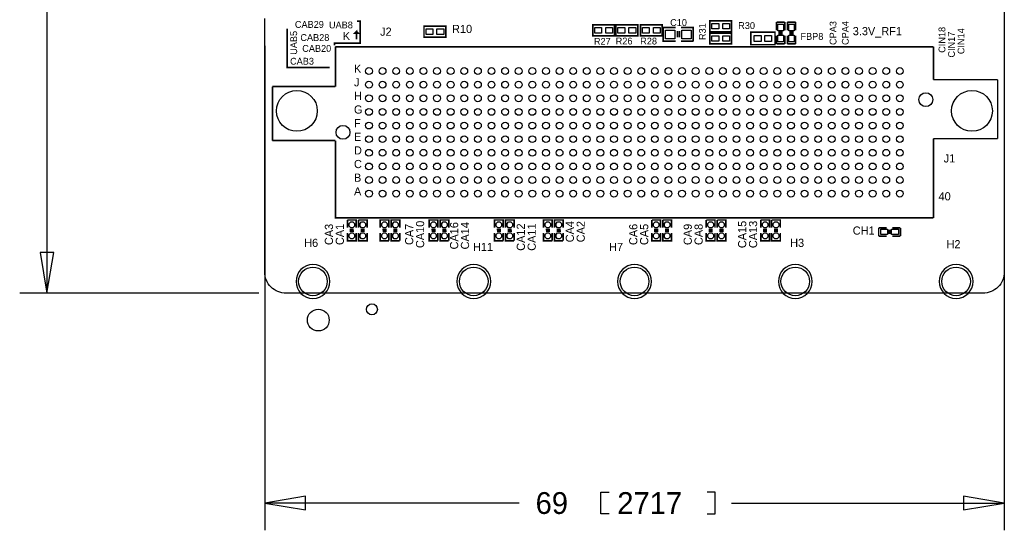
# Model space of a CAD drawing. Extents: x -70 to 514, y -134 to 276.
# Tile 3 of 17: x -23 to 69, y -22 to 25. Entities that reach past the tile are written whole.
import ezdxf
from ezdxf.enums import TextEntityAlignment as Align

# ---------------------------------------------------------------- set-up
doc = ezdxf.new("R2010")
doc.units = 0
for name, color, linetype in [('BOARD_GEOMETRY_DIMENSION', 2, 'CONTINUOUS'), ('BOARD_GEOMETRY_OUTLINE', 3, 'CONTINUOUS'), ('BOARD_GEOMETRY_SILKSCREEN_TOP', 1, 'CONTINUOUS'), ('PACKAGE_GEOMETRY_SILKSCREEN_TOP', 4, 'CONTINUOUS'), ('PIN_TOP', 5, 'CONTINUOUS'), ('REF_DES_SILKSCREEN_TOP', 6, 'CONTINUOUS')]:
    doc.layers.add(name, color=color, linetype=linetype)

msp = doc.modelspace()

# ---------------------------------------------------------------- linework, layer by layer
at = {"layer": 'BOARD_GEOMETRY_DIMENSION'}
for points in [[(-20.32, 29.591), (-20.32, -0.001016)], [(0, 23.058628), (0, -22.098)], [(-20.955, 3.808984), (-20.32, -0.001016), (-19.685, 3.808984), (-20.955, 3.808984)], [(68.999862, 3.558794), (68.999862, -22.098)], [(-0.540004, -0.001016), (-22.86, -0.001016)], [(3.81, -18.923), (0, -19.558), (3.81, -20.193), (3.81, -18.923)], [(32.131, -20.574), (31.369, -20.574), (31.369, -18.542), (32.131, -18.542)], [(41.275, -20.574), (42.037, -20.574), (42.037, -18.542), (41.275, -18.542)], [(65.189862, -20.193), (68.999862, -19.558), (65.189862, -18.923), (65.189862, -20.193)], [(23.749, -19.558), (0, -19.558)], [(43.561, -19.558), (68.999862, -19.558)]]:
    msp.add_lwpolyline(points, dxfattribs=at)
at = {"layer": 'BOARD_GEOMETRY_OUTLINE'}
for points in [[(67.399916, 60.298838), (67.999864, 60.298838, -0.414214), (68.999862, 59.29884), (68.999862, 6.098794)], [(68.999862, 6.098794), (68.999862, 1.999996, -0.414214), (66.999866, 0), (1.999996, -0.001016)], [(1.999996, -0.001016, -0.414214), (0, 1.99898)]]:
    msp.add_lwpolyline(points, format="xyb", dxfattribs=at)
msp.add_lwpolyline([(0, 1.99898), (0, 25.598628)], dxfattribs=at)
at = {"layer": 'BOARD_GEOMETRY_SILKSCREEN_TOP', "const_width": 0.1524}
for points in [[(8.6106, 25.3746), (8.9154, 25.3746), (8.9154, 23.3172), (6.5024, 23.3172), (6.5024, 23.114)], [(6.0452, 21.0312), (2.0828, 21.0312), (2.0828, 24.6634)], [(8.5598, 23.6728), (8.5598, 24.4094), (8.382, 24.2316), (8.7376, 24.2316), (8.5598, 24.4094)]]:
    msp.add_lwpolyline(points, dxfattribs=at)
at = {"layer": 'PACKAGE_GEOMETRY_SILKSCREEN_TOP'}
for points, const_width in [([(16.891, 23.876), (14.859, 23.876), (14.859, 24.892), (16.891, 24.892), (16.891, 23.876)], 0.1524), ([(30.607, 25.019), (32.639, 25.019), (32.639, 24.003), (30.607, 24.003), (30.607, 25.019)], 0.1524), ([(32.766, 25.019), (34.798, 25.019), (34.798, 24.003), (32.766, 24.003), (32.766, 25.019)], 0.1524), ([(35.052, 25.019), (37.084, 25.019), (37.084, 24.003), (35.052, 24.003), (35.052, 25.019)], 0.1524), ([(38.3286, 23.495), (37.1856, 23.495), (37.1856, 24.765), (38.3286, 24.765)], 0.1524), ([(38.8366, 24.765), (39.9796, 24.765), (39.9796, 23.495)], 0.1524), ([(41.529, 25.4), (43.561, 25.4), (43.561, 24.384), (41.529, 24.384), (41.529, 25.4)], 0.1524), ([(47.752, 24.511), (47.752, 25.273)], 0.1524), ([(47.752, 25.273), (48.514, 25.273)], 0.1524), ([(48.514, 25.273), (48.514, 24.511)], 0.1524), ([(48.768, 24.511), (48.768, 25.273)], 0.1524), ([(48.768, 25.273), (49.53, 25.273)], 0.1524), ([(49.53, 25.273), (49.53, 24.511)], 0.1524), ([(38.5064, 23.8506), (38.5064, 24.4348)], 0.1524), ([(38.6842, 23.8506), (38.6842, 24.4348)], 0.1524), ([(41.529, 24.257), (43.561, 24.257), (43.561, 23.241), (41.529, 23.241), (41.529, 24.257)], 0.1524), ([(47.606966, 23.173944), (45.357034, 23.173944), (45.357034, 24.324056), (47.606966, 24.324056), (47.606966, 23.173944)], 0.1524), ([(47.752, 23.241), (47.752, 24.003)], 0.1524), ([(47.9298, 24.3332), (48.3362, 24.3332)], 0.1524), ([(47.9298, 24.1808), (48.3362, 24.1808)], 0.1524), ([(48.514, 24.003), (48.514, 23.241)], 0.1524), ([(48.768, 23.241), (48.768, 24.003)], 0.1524), ([(48.9458, 24.3332), (49.3522, 24.3332)], 0.1524), ([(48.9458, 24.1808), (49.3522, 24.1808)], 0.1524), ([(49.53, 24.003), (49.53, 23.241)], 0.1524), ([(6.60146, 19.26082), (6.60146, 22.9743)], 0.1524), ([(6.60146, 22.9743), (62.37986, 22.9743)], 0.1524), ([(39.9796, 23.495), (38.8366, 23.495)], 0.1524), ([(48.514, 23.241), (47.752, 23.241)], 0.1524), ([(49.53, 23.241), (48.768, 23.241)], 0.1524), ([(62.37986, 22.9743), (62.37986, 19.914362)], 0.1524), ([(0.71247, 14.2367), (0.71247, 19.26082)], 0.1524), ([(0.71247, 19.26082), (6.60146, 19.26082)], 0.1524), ([(62.37986, 19.914362), (68.379848, 19.914362)], 0.125222), ([(68.379848, 19.914362), (68.379848, 14.414246)], 0.125222), ([(6.60146, 14.2367), (0.71247, 14.2367)], 0.1524), ([(6.60146, 14.2367), (6.60146, 7.0231), (62.37986, 7.0231)], 0.1524), ([(62.37986, 14.414246), (62.37986, 7.0231)], 0.1524), ([(68.379848, 14.414246), (62.37986, 14.414246)], 0.125222), ([(7.7216, 6.829044), (7.7216, 6.117844)], 0.1524), ([(8.5344, 6.117844), (8.5344, 6.829044), (7.7216, 6.829044)], 0.1524), ([(8.7376, 6.829044), (8.7376, 6.117844)], 0.1524), ([(9.5504, 6.117844), (9.5504, 6.829044), (8.7376, 6.829044)], 0.1524), ([(11.5824, 6.117844), (11.5824, 6.829044), (10.7696, 6.829044), (10.7696, 6.117844)], 0.1524), ([(12.5984, 6.117844), (12.5984, 6.829044), (11.7856, 6.829044), (11.7856, 6.117844)], 0.1524), ([(16.1544, 6.117844), (16.1544, 6.829044), (15.3416, 6.829044), (15.3416, 6.117844)], 0.1524), ([(17.1704, 6.117844), (17.1704, 6.829044), (16.3576, 6.829044), (16.3576, 6.117844)], 0.1524), ([(22.2504, 6.117844), (22.2504, 6.829044), (21.4376, 6.829044), (21.4376, 6.117844)], 0.1524), ([(23.2664, 6.117844), (23.2664, 6.829044), (22.4536, 6.829044), (22.4536, 6.117844)], 0.1524), ([(26.8224, 6.117844), (26.8224, 6.829044), (26.0096, 6.829044), (26.0096, 6.117844)], 0.1524), ([(27.8384, 6.117844), (27.8384, 6.829044), (27.0256, 6.829044), (27.0256, 6.117844)], 0.1524), ([(36.11626, 6.829044), (36.11626, 6.117844)], 0.1524), ([(36.92906, 6.117844), (36.92906, 6.829044), (36.11626, 6.829044)], 0.1524), ([(37.13226, 6.829044), (37.13226, 6.117844)], 0.1524), ([(37.94506, 6.117844), (37.94506, 6.829044), (37.13226, 6.829044)], 0.1524), ([(41.19626, 6.829044), (41.19626, 6.117844)], 0.1524), ([(42.00906, 6.117844), (42.00906, 6.829044), (41.19626, 6.829044)], 0.1524), ([(42.21226, 6.829044), (42.21226, 6.117844)], 0.1524), ([(43.02506, 6.117844), (43.02506, 6.829044), (42.21226, 6.829044)], 0.1524), ([(46.27626, 6.829044), (46.27626, 6.117844)], 0.1524), ([(47.08906, 6.117844), (47.08906, 6.829044), (46.27626, 6.829044)], 0.1524), ([(47.29226, 6.829044), (47.29226, 6.117844)], 0.1524), ([(48.10506, 6.117844), (48.10506, 6.829044), (47.29226, 6.829044)], 0.1524), ([(7.7216, 5.609844), (7.7216, 4.898644), (8.5344, 4.898644), (8.5344, 5.609844)], 0.1524), ([(8.31342, 5.940044), (7.93242, 5.940044)], 0.1524), ([(8.3185, 5.787644), (7.9375, 5.787644)], 0.1524), ([(8.7376, 5.609844), (8.7376, 4.898644), (9.5504, 4.898644), (9.5504, 5.609844)], 0.1524), ([(9.32942, 5.940044), (8.94842, 5.940044)], 0.1524), ([(9.3345, 5.787644), (8.9535, 5.787644)], 0.1524), ([(10.7696, 5.609844), (10.7696, 4.898644), (11.5824, 4.898644)], 0.1524), ([(10.9855, 5.940044), (11.3665, 5.940044)], 0.1524), ([(10.99058, 5.787644), (11.37158, 5.787644)], 0.1524), ([(11.5824, 4.898644), (11.5824, 5.609844)], 0.1524), ([(11.7856, 5.609844), (11.7856, 4.898644), (12.5984, 4.898644)], 0.1524), ([(12.0015, 5.940044), (12.3825, 5.940044)], 0.1524), ([(12.00658, 5.787644), (12.38758, 5.787644)], 0.1524), ([(12.5984, 4.898644), (12.5984, 5.609844)], 0.1524), ([(15.3416, 5.609844), (15.3416, 4.898644), (16.1544, 4.898644)], 0.1524), ([(15.5575, 5.940044), (15.9385, 5.940044)], 0.1524), ([(15.56258, 5.787644), (15.94358, 5.787644)], 0.1524), ([(16.1544, 4.898644), (16.1544, 5.609844)], 0.1524), ([(16.3576, 5.609844), (16.3576, 4.898644), (17.1704, 4.898644)], 0.1524), ([(16.5735, 5.940044), (16.9545, 5.940044)], 0.1524), ([(16.57858, 5.787644), (16.95958, 5.787644)], 0.1524), ([(17.1704, 4.898644), (17.1704, 5.609844)], 0.1524), ([(21.4376, 5.609844), (21.4376, 4.898644), (22.2504, 4.898644)], 0.1524), ([(21.6535, 5.940044), (22.0345, 5.940044)], 0.1524), ([(21.65858, 5.787644), (22.03958, 5.787644)], 0.1524), ([(22.2504, 4.898644), (22.2504, 5.609844)], 0.1524), ([(22.4536, 5.609844), (22.4536, 4.898644), (23.2664, 4.898644)], 0.1524), ([(22.6695, 5.940044), (23.0505, 5.940044)], 0.1524), ([(22.67458, 5.787644), (23.05558, 5.787644)], 0.1524), ([(23.2664, 4.898644), (23.2664, 5.609844)], 0.1524), ([(26.0096, 5.609844), (26.0096, 4.898644), (26.8224, 4.898644)], 0.1524), ([(26.2255, 5.940044), (26.6065, 5.940044)], 0.1524), ([(26.23058, 5.787644), (26.61158, 5.787644)], 0.1524), ([(26.8224, 4.898644), (26.8224, 5.609844)], 0.1524), ([(27.0256, 5.609844), (27.0256, 4.898644), (27.8384, 4.898644)], 0.1524), ([(27.2415, 5.940044), (27.6225, 5.940044)], 0.1524), ([(27.24658, 5.787644), (27.62758, 5.787644)], 0.1524), ([(27.8384, 4.898644), (27.8384, 5.609844)], 0.1524), ([(36.11626, 5.609844), (36.11626, 4.898644), (36.92906, 4.898644), (36.92906, 5.609844)], 0.1524), ([(36.70808, 5.940044), (36.32708, 5.940044)], 0.1524), ([(36.71316, 5.787644), (36.33216, 5.787644)], 0.1524), ([(37.13226, 5.609844), (37.13226, 4.898644), (37.94506, 4.898644), (37.94506, 5.609844)], 0.1524), ([(37.72408, 5.940044), (37.34308, 5.940044)], 0.1524), ([(37.72916, 5.787644), (37.34816, 5.787644)], 0.1524), ([(41.19626, 5.609844), (41.19626, 4.898644), (42.00906, 4.898644), (42.00906, 5.609844)], 0.1524), ([(41.78808, 5.940044), (41.40708, 5.940044)], 0.1524), ([(41.79316, 5.787644), (41.41216, 5.787644)], 0.1524), ([(42.21226, 5.609844), (42.21226, 4.898644), (43.02506, 4.898644), (43.02506, 5.609844)], 0.1524), ([(42.80408, 5.940044), (42.42308, 5.940044)], 0.1524), ([(42.80916, 5.787644), (42.42816, 5.787644)], 0.1524), ([(46.27626, 5.609844), (46.27626, 4.898644), (47.08906, 4.898644), (47.08906, 5.609844)], 0.1524), ([(46.86808, 5.940044), (46.48708, 5.940044)], 0.1524), ([(46.87316, 5.787644), (46.49216, 5.787644)], 0.1524), ([(47.29226, 5.609844), (47.29226, 4.898644), (48.10506, 4.898644), (48.10506, 5.609844)], 0.1524), ([(47.88408, 5.940044), (47.50308, 5.940044)], 0.1524), ([(47.88916, 5.787644), (47.50816, 5.787644)], 0.1524), ([(57.277, 5.334), (57.277, 6.096)], 0.1524), ([(57.277, 6.096), (58.039, 6.096)], 0.1524), ([(58.2168, 5.5118), (58.2168, 5.9182)], 0.1524), ([(58.3692, 5.5118), (58.3692, 5.9182)], 0.1524), ([(58.547, 6.096), (59.309, 6.096)], 0.1524), ([(59.309, 6.096), (59.309, 5.334)], 0.1524), ([(58.039, 5.334), (57.277, 5.334)], 0.1524), ([(59.309, 5.334), (58.547, 5.334)], 0.1524)]:
    msp.add_lwpolyline(points, dxfattribs=dict(at, const_width=const_width))
for points in [[(6.081014, 1.100328, 1), (2.918714, 1.100328, 1), (6.081014, 1.100328)], [(21.080984, 1.100328, 1), (17.918684, 1.100328, 1), (21.080984, 1.100328)], [(36.080954, 1.100328, 1), (32.918654, 1.100328, 1), (36.080954, 1.100328)], [(51.080924, 1.100328, 1), (47.918624, 1.100328, 1), (51.080924, 1.100328)], [(66.080894, 1.100328, 1), (62.918594, 1.100328, 1), (66.080894, 1.100328)]]:
    msp.add_lwpolyline(points, format="xyb", dxfattribs=at)
at = {"layer": 'PIN_TOP'}
for points in [[(41.7195, 24.638), (41.7195, 25.146), (42.3545, 25.146), (42.3545, 24.638)], [(42.7355, 24.638), (42.7355, 25.146), (43.3705, 25.146), (43.3705, 24.638)], [(48.387, 24.4475), (47.879, 24.4475), (47.879, 25.0825), (48.387, 25.0825)], [(49.403, 24.4475), (48.895, 24.4475), (48.895, 25.0825), (49.403, 25.0825)], [(15.6845, 24.638), (15.6845, 24.13), (15.0495, 24.13), (15.0495, 24.638)], [(16.7005, 24.638), (16.7005, 24.13), (16.0655, 24.13), (16.0655, 24.638)], [(30.7975, 24.257), (30.7975, 24.765), (31.4325, 24.765), (31.4325, 24.257)], [(31.8135, 24.257), (31.8135, 24.765), (32.4485, 24.765), (32.4485, 24.257)], [(32.9565, 24.257), (32.9565, 24.765), (33.5915, 24.765), (33.5915, 24.257)], [(33.9725, 24.257), (33.9725, 24.765), (34.6075, 24.765), (34.6075, 24.257)], [(35.2425, 24.257), (35.2425, 24.765), (35.8775, 24.765), (35.8775, 24.257)], [(36.2585, 24.257), (36.2585, 24.765), (36.8935, 24.765), (36.8935, 24.257)], [(38.2651, 24.5364), (38.2651, 23.7236), (37.3761, 23.7236), (37.3761, 24.5364)], [(39.7891, 24.5364), (39.7891, 23.7236), (38.9001, 23.7236), (38.9001, 24.5364)], [(41.7195, 23.495), (41.7195, 24.003), (42.3545, 24.003), (42.3545, 23.495)], [(42.7355, 23.495), (42.7355, 24.003), (43.3705, 24.003), (43.3705, 23.495)], [(46.309534, 24.0284), (46.309534, 23.4696), (45.674534, 23.4696), (45.674534, 24.0284)], [(47.289466, 24.0284), (47.289466, 23.4696), (46.654466, 23.4696), (46.654466, 24.0284)], [(48.387, 23.4315), (47.879, 23.4315), (47.879, 24.0665), (48.387, 24.0665)], [(49.403, 23.4315), (48.895, 23.4315), (48.895, 24.0665), (49.403, 24.0665)], [(8.382, 6.244844), (8.2296, 6.092444), (8.0264, 6.092444), (7.874, 6.244844), (7.874, 6.498844), (8.0264, 6.651244), (8.2296, 6.651244), (8.382, 6.498844)], [(9.398, 6.244844), (9.2456, 6.092444), (9.0424, 6.092444), (8.89, 6.244844), (8.89, 6.498844), (9.0424, 6.651244), (9.2456, 6.651244), (9.398, 6.498844)], [(10.922, 6.498844), (11.0744, 6.651244), (11.2776, 6.651244), (11.43, 6.498844), (11.43, 6.244844), (11.2776, 6.092444), (11.0744, 6.092444), (10.922, 6.244844)], [(11.938, 6.498844), (12.0904, 6.651244), (12.2936, 6.651244), (12.446, 6.498844), (12.446, 6.244844), (12.2936, 6.092444), (12.0904, 6.092444), (11.938, 6.244844)], [(15.494, 6.498844), (15.6464, 6.651244), (15.8496, 6.651244), (16.002, 6.498844), (16.002, 6.244844), (15.8496, 6.092444), (15.6464, 6.092444), (15.494, 6.244844)], [(16.51, 6.498844), (16.6624, 6.651244), (16.8656, 6.651244), (17.018, 6.498844), (17.018, 6.244844), (16.8656, 6.092444), (16.6624, 6.092444), (16.51, 6.244844)], [(21.59, 6.498844), (21.7424, 6.651244), (21.9456, 6.651244), (22.098, 6.498844), (22.098, 6.244844), (21.9456, 6.092444), (21.7424, 6.092444), (21.59, 6.244844)], [(22.606, 6.498844), (22.7584, 6.651244), (22.9616, 6.651244), (23.114, 6.498844), (23.114, 6.244844), (22.9616, 6.092444), (22.7584, 6.092444), (22.606, 6.244844)], [(26.162, 6.498844), (26.3144, 6.651244), (26.5176, 6.651244), (26.67, 6.498844), (26.67, 6.244844), (26.5176, 6.092444), (26.3144, 6.092444), (26.162, 6.244844)], [(27.178, 6.498844), (27.3304, 6.651244), (27.5336, 6.651244), (27.686, 6.498844), (27.686, 6.244844), (27.5336, 6.092444), (27.3304, 6.092444), (27.178, 6.244844)], [(36.77666, 6.244844), (36.62426, 6.092444), (36.42106, 6.092444), (36.26866, 6.244844), (36.26866, 6.498844), (36.42106, 6.651244), (36.62426, 6.651244), (36.77666, 6.498844)], [(37.79266, 6.244844), (37.64026, 6.092444), (37.43706, 6.092444), (37.28466, 6.244844), (37.28466, 6.498844), (37.43706, 6.651244), (37.64026, 6.651244), (37.79266, 6.498844)], [(41.85666, 6.244844), (41.70426, 6.092444), (41.50106, 6.092444), (41.34866, 6.244844), (41.34866, 6.498844), (41.50106, 6.651244), (41.70426, 6.651244), (41.85666, 6.498844)], [(42.87266, 6.244844), (42.72026, 6.092444), (42.51706, 6.092444), (42.36466, 6.244844), (42.36466, 6.498844), (42.51706, 6.651244), (42.72026, 6.651244), (42.87266, 6.498844)], [(46.93666, 6.244844), (46.78426, 6.092444), (46.58106, 6.092444), (46.42866, 6.244844), (46.42866, 6.498844), (46.58106, 6.651244), (46.78426, 6.651244), (46.93666, 6.498844)], [(47.95266, 6.244844), (47.80026, 6.092444), (47.59706, 6.092444), (47.44466, 6.244844), (47.44466, 6.498844), (47.59706, 6.651244), (47.80026, 6.651244), (47.95266, 6.498844)], [(8.382, 5.228844), (8.2296, 5.076444), (8.0264, 5.076444), (7.874, 5.228844), (7.874, 5.482844), (8.0264, 5.635244), (8.2296, 5.635244), (8.382, 5.482844)], [(9.398, 5.228844), (9.2456, 5.076444), (9.0424, 5.076444), (8.89, 5.228844), (8.89, 5.482844), (9.0424, 5.635244), (9.2456, 5.635244), (9.398, 5.482844)], [(10.922, 5.482844), (11.0744, 5.635244), (11.2776, 5.635244), (11.43, 5.482844), (11.43, 5.228844), (11.2776, 5.076444), (11.0744, 5.076444), (10.922, 5.228844)], [(11.938, 5.482844), (12.0904, 5.635244), (12.2936, 5.635244), (12.446, 5.482844), (12.446, 5.228844), (12.2936, 5.076444), (12.0904, 5.076444), (11.938, 5.228844)], [(15.494, 5.482844), (15.6464, 5.635244), (15.8496, 5.635244), (16.002, 5.482844), (16.002, 5.228844), (15.8496, 5.076444), (15.6464, 5.076444), (15.494, 5.228844)], [(16.51, 5.482844), (16.6624, 5.635244), (16.8656, 5.635244), (17.018, 5.482844), (17.018, 5.228844), (16.8656, 5.076444), (16.6624, 5.076444), (16.51, 5.228844)], [(21.59, 5.482844), (21.7424, 5.635244), (21.9456, 5.635244), (22.098, 5.482844), (22.098, 5.228844), (21.9456, 5.076444), (21.7424, 5.076444), (21.59, 5.228844)], [(22.606, 5.482844), (22.7584, 5.635244), (22.9616, 5.635244), (23.114, 5.482844), (23.114, 5.228844), (22.9616, 5.076444), (22.7584, 5.076444), (22.606, 5.228844)], [(26.162, 5.482844), (26.3144, 5.635244), (26.5176, 5.635244), (26.67, 5.482844), (26.67, 5.228844), (26.5176, 5.076444), (26.3144, 5.076444), (26.162, 5.228844)], [(27.178, 5.482844), (27.3304, 5.635244), (27.5336, 5.635244), (27.686, 5.482844), (27.686, 5.228844), (27.5336, 5.076444), (27.3304, 5.076444), (27.178, 5.228844)], [(36.77666, 5.228844), (36.62426, 5.076444), (36.42106, 5.076444), (36.26866, 5.228844), (36.26866, 5.482844), (36.42106, 5.635244), (36.62426, 5.635244), (36.77666, 5.482844)], [(37.79266, 5.228844), (37.64026, 5.076444), (37.43706, 5.076444), (37.28466, 5.228844), (37.28466, 5.482844), (37.43706, 5.635244), (37.64026, 5.635244), (37.79266, 5.482844)], [(41.85666, 5.228844), (41.70426, 5.076444), (41.50106, 5.076444), (41.34866, 5.228844), (41.34866, 5.482844), (41.50106, 5.635244), (41.70426, 5.635244), (41.85666, 5.482844)], [(42.87266, 5.228844), (42.72026, 5.076444), (42.51706, 5.076444), (42.36466, 5.228844), (42.36466, 5.482844), (42.51706, 5.635244), (42.72026, 5.635244), (42.87266, 5.482844)], [(46.93666, 5.228844), (46.78426, 5.076444), (46.58106, 5.076444), (46.42866, 5.228844), (46.42866, 5.482844), (46.58106, 5.635244), (46.78426, 5.635244), (46.93666, 5.482844)], [(47.95266, 5.228844), (47.80026, 5.076444), (47.59706, 5.076444), (47.44466, 5.228844), (47.44466, 5.482844), (47.59706, 5.635244), (47.80026, 5.635244), (47.95266, 5.482844)], [(58.1025, 5.969), (58.1025, 5.461), (57.4675, 5.461), (57.4675, 5.969)], [(59.1185, 5.969), (59.1185, 5.461), (58.4835, 5.461), (58.4835, 5.969)]]:
    msp.add_lwpolyline(points, close=True, dxfattribs=at)
for centre, radius in [((9.72566, 20.7137), 0.3175), ((10.99566, 20.7137), 0.3175), ((12.26566, 20.7137), 0.3175), ((13.53566, 20.7137), 0.3175), ((14.80566, 20.7137), 0.3175), ((16.07566, 20.7137), 0.3175), ((17.34566, 20.7137), 0.3175), ((18.61566, 20.7137), 0.3175), ((19.88566, 20.7137), 0.3175), ((21.15566, 20.7137), 0.3175), ((22.42566, 20.7137), 0.3175), ((23.69566, 20.7137), 0.3175), ((24.96566, 20.7137), 0.3175), ((26.23566, 20.7137), 0.3175), ((27.50566, 20.7137), 0.3175), ((28.77566, 20.7137), 0.3175), ((30.04566, 20.7137), 0.3175), ((31.31566, 20.7137), 0.3175), ((32.58566, 20.7137), 0.3175), ((33.85566, 20.7137), 0.3175), ((35.12566, 20.7137), 0.3175), ((36.39566, 20.7137), 0.3175), ((37.66566, 20.7137), 0.3175), ((38.93566, 20.7137), 0.3175), ((40.20566, 20.7137), 0.3175), ((41.47566, 20.7137), 0.3175), ((42.74566, 20.7137), 0.3175), ((44.01566, 20.7137), 0.3175), ((45.28566, 20.7137), 0.3175), ((46.55566, 20.7137), 0.3175), ((47.82566, 20.7137), 0.3175), ((49.09566, 20.7137), 0.3175), ((50.36566, 20.7137), 0.3175), ((51.63566, 20.7137), 0.3175), ((52.90566, 20.7137), 0.3175), ((54.17566, 20.7137), 0.3175), ((55.44566, 20.7137), 0.3175), ((56.71566, 20.7137), 0.3175), ((57.98566, 20.7137), 0.3175), ((59.25566, 20.7137), 0.3175), ((9.72566, 19.4437), 0.3175), ((10.99566, 19.4437), 0.3175), ((12.26566, 19.4437), 0.3175), ((13.53566, 19.4437), 0.3175), ((14.80566, 19.4437), 0.3175), ((16.07566, 19.4437), 0.3175), ((17.34566, 19.4437), 0.3175), ((18.61566, 19.4437), 0.3175), ((19.88566, 19.4437), 0.3175), ((21.15566, 19.4437), 0.3175), ((22.42566, 19.4437), 0.3175), ((23.69566, 19.4437), 0.3175), ((24.96566, 19.4437), 0.3175), ((26.23566, 19.4437), 0.3175), ((27.50566, 19.4437), 0.3175), ((28.77566, 19.4437), 0.3175), ((30.04566, 19.4437), 0.3175), ((31.31566, 19.4437), 0.3175), ((32.58566, 19.4437), 0.3175), ((33.85566, 19.4437), 0.3175), ((35.12566, 19.4437), 0.3175), ((36.39566, 19.4437), 0.3175), ((37.66566, 19.4437), 0.3175), ((38.93566, 19.4437), 0.3175), ((40.20566, 19.4437), 0.3175), ((41.47566, 19.4437), 0.3175), ((42.74566, 19.4437), 0.3175), ((44.01566, 19.4437), 0.3175), ((45.28566, 19.4437), 0.3175), ((46.55566, 19.4437), 0.3175), ((47.82566, 19.4437), 0.3175), ((49.09566, 19.4437), 0.3175), ((50.36566, 19.4437), 0.3175), ((51.63566, 19.4437), 0.3175), ((52.90566, 19.4437), 0.3175), ((54.17566, 19.4437), 0.3175), ((55.44566, 19.4437), 0.3175), ((56.71566, 19.4437), 0.3175), ((57.98566, 19.4437), 0.3175), ((59.25566, 19.4437), 0.3175), ((2.999994, 16.998696), 1.905), ((9.72566, 18.1737), 0.3175), ((10.99566, 18.1737), 0.3175), ((12.26566, 18.1737), 0.3175), ((13.53566, 18.1737), 0.3175), ((14.80566, 18.1737), 0.3175), ((16.07566, 18.1737), 0.3175), ((17.34566, 18.1737), 0.3175), ((18.61566, 18.1737), 0.3175), ((19.88566, 18.1737), 0.3175), ((21.15566, 18.1737), 0.3175), ((22.42566, 18.1737), 0.3175), ((23.69566, 18.1737), 0.3175), ((24.96566, 18.1737), 0.3175), ((26.23566, 18.1737), 0.3175), ((27.50566, 18.1737), 0.3175), ((28.77566, 18.1737), 0.3175), ((30.04566, 18.1737), 0.3175), ((31.31566, 18.1737), 0.3175), ((32.58566, 18.1737), 0.3175), ((33.85566, 18.1737), 0.3175), ((35.12566, 18.1737), 0.3175), ((36.39566, 18.1737), 0.3175), ((37.66566, 18.1737), 0.3175), ((38.93566, 18.1737), 0.3175), ((40.20566, 18.1737), 0.3175), ((41.47566, 18.1737), 0.3175), ((42.74566, 18.1737), 0.3175), ((44.01566, 18.1737), 0.3175), ((45.28566, 18.1737), 0.3175), ((46.55566, 18.1737), 0.3175), ((47.82566, 18.1737), 0.3175), ((49.09566, 18.1737), 0.3175), ((50.36566, 18.1737), 0.3175), ((51.63566, 18.1737), 0.3175), ((52.90566, 18.1737), 0.3175), ((54.17566, 18.1737), 0.3175), ((55.44566, 18.1737), 0.3175), ((56.71566, 18.1737), 0.3175), ((57.98566, 18.1737), 0.3175), ((59.25566, 18.1737), 0.3175), ((61.68136, 18.0467), 0.6477), ((65.981326, 16.998696), 1.905), ((9.72566, 16.9037), 0.3175), ((10.99566, 16.9037), 0.3175), ((12.26566, 16.9037), 0.3175), ((13.53566, 16.9037), 0.3175), ((14.80566, 16.9037), 0.3175), ((16.07566, 16.9037), 0.3175), ((17.34566, 16.9037), 0.3175), ((18.61566, 16.9037), 0.3175), ((19.88566, 16.9037), 0.3175), ((21.15566, 16.9037), 0.3175), ((22.42566, 16.9037), 0.3175), ((23.69566, 16.9037), 0.3175), ((24.96566, 16.9037), 0.3175), ((26.23566, 16.9037), 0.3175), ((27.50566, 16.9037), 0.3175), ((28.77566, 16.9037), 0.3175), ((30.04566, 16.9037), 0.3175), ((31.31566, 16.9037), 0.3175), ((32.58566, 16.9037), 0.3175), ((33.85566, 16.9037), 0.3175), ((35.12566, 16.9037), 0.3175), ((36.39566, 16.9037), 0.3175), ((37.66566, 16.9037), 0.3175), ((38.93566, 16.9037), 0.3175), ((40.20566, 16.9037), 0.3175), ((41.47566, 16.9037), 0.3175), ((42.74566, 16.9037), 0.3175), ((44.01566, 16.9037), 0.3175), ((45.28566, 16.9037), 0.3175), ((46.55566, 16.9037), 0.3175), ((47.82566, 16.9037), 0.3175), ((49.09566, 16.9037), 0.3175), ((50.36566, 16.9037), 0.3175), ((51.63566, 16.9037), 0.3175), ((52.90566, 16.9037), 0.3175), ((54.17566, 16.9037), 0.3175), ((55.44566, 16.9037), 0.3175), ((56.71566, 16.9037), 0.3175), ((57.98566, 16.9037), 0.3175), ((59.25566, 16.9037), 0.3175), ((7.29996, 14.9987), 0.6477), ((9.72566, 15.6337), 0.3175), ((10.99566, 15.6337), 0.3175), ((12.26566, 15.6337), 0.3175), ((13.53566, 15.6337), 0.3175), ((14.80566, 15.6337), 0.3175), ((16.07566, 15.6337), 0.3175), ((17.34566, 15.6337), 0.3175), ((18.61566, 15.6337), 0.3175), ((19.88566, 15.6337), 0.3175), ((21.15566, 15.6337), 0.3175), ((22.42566, 15.6337), 0.3175), ((23.69566, 15.6337), 0.3175), ((24.96566, 15.6337), 0.3175), ((26.23566, 15.6337), 0.3175), ((27.50566, 15.6337), 0.3175), ((28.77566, 15.6337), 0.3175), ((30.04566, 15.6337), 0.3175), ((31.31566, 15.6337), 0.3175), ((32.58566, 15.6337), 0.3175), ((33.85566, 15.6337), 0.3175), ((35.12566, 15.6337), 0.3175), ((36.39566, 15.6337), 0.3175), ((37.66566, 15.6337), 0.3175), ((38.93566, 15.6337), 0.3175), ((40.20566, 15.6337), 0.3175), ((41.47566, 15.6337), 0.3175), ((42.74566, 15.6337), 0.3175), ((44.01566, 15.6337), 0.3175), ((45.28566, 15.6337), 0.3175), ((46.55566, 15.6337), 0.3175), ((47.82566, 15.6337), 0.3175), ((49.09566, 15.6337), 0.3175), ((50.36566, 15.6337), 0.3175), ((51.63566, 15.6337), 0.3175), ((52.90566, 15.6337), 0.3175), ((54.17566, 15.6337), 0.3175), ((55.44566, 15.6337), 0.3175), ((56.71566, 15.6337), 0.3175), ((57.98566, 15.6337), 0.3175), ((59.25566, 15.6337), 0.3175), ((9.72566, 14.3637), 0.3175), ((10.99566, 14.3637), 0.3175), ((12.26566, 14.3637), 0.3175), ((13.53566, 14.3637), 0.3175), ((14.80566, 14.3637), 0.3175), ((16.07566, 14.3637), 0.3175), ((17.34566, 14.3637), 0.3175), ((18.61566, 14.3637), 0.3175), ((19.88566, 14.3637), 0.3175), ((21.15566, 14.3637), 0.3175), ((22.42566, 14.3637), 0.3175), ((23.69566, 14.3637), 0.3175), ((24.96566, 14.3637), 0.3175), ((26.23566, 14.3637), 0.3175), ((27.50566, 14.3637), 0.3175), ((28.77566, 14.3637), 0.3175), ((30.04566, 14.3637), 0.3175), ((31.31566, 14.3637), 0.3175), ((32.58566, 14.3637), 0.3175), ((33.85566, 14.3637), 0.3175), ((35.12566, 14.3637), 0.3175), ((36.39566, 14.3637), 0.3175), ((37.66566, 14.3637), 0.3175), ((38.93566, 14.3637), 0.3175), ((40.20566, 14.3637), 0.3175), ((41.47566, 14.3637), 0.3175), ((42.74566, 14.3637), 0.3175), ((44.01566, 14.3637), 0.3175), ((45.28566, 14.3637), 0.3175), ((46.55566, 14.3637), 0.3175), ((47.82566, 14.3637), 0.3175), ((49.09566, 14.3637), 0.3175), ((50.36566, 14.3637), 0.3175), ((51.63566, 14.3637), 0.3175), ((52.90566, 14.3637), 0.3175), ((54.17566, 14.3637), 0.3175), ((55.44566, 14.3637), 0.3175), ((56.71566, 14.3637), 0.3175), ((57.98566, 14.3637), 0.3175), ((59.25566, 14.3637), 0.3175), ((9.72566, 13.0937), 0.3175), ((10.99566, 13.0937), 0.3175), ((12.26566, 13.0937), 0.3175), ((13.53566, 13.0937), 0.3175), ((14.80566, 13.0937), 0.3175), ((16.07566, 13.0937), 0.3175), ((17.34566, 13.0937), 0.3175), ((18.61566, 13.0937), 0.3175), ((19.88566, 13.0937), 0.3175), ((21.15566, 13.0937), 0.3175), ((22.42566, 13.0937), 0.3175), ((23.69566, 13.0937), 0.3175), ((24.96566, 13.0937), 0.3175), ((26.23566, 13.0937), 0.3175), ((27.50566, 13.0937), 0.3175), ((28.77566, 13.0937), 0.3175), ((30.04566, 13.0937), 0.3175), ((31.31566, 13.0937), 0.3175), ((32.58566, 13.0937), 0.3175), ((33.85566, 13.0937), 0.3175), ((35.12566, 13.0937), 0.3175), ((36.39566, 13.0937), 0.3175), ((37.66566, 13.0937), 0.3175), ((38.93566, 13.0937), 0.3175), ((40.20566, 13.0937), 0.3175), ((41.47566, 13.0937), 0.3175), ((42.74566, 13.0937), 0.3175), ((44.01566, 13.0937), 0.3175), ((45.28566, 13.0937), 0.3175), ((46.55566, 13.0937), 0.3175), ((47.82566, 13.0937), 0.3175), ((49.09566, 13.0937), 0.3175), ((50.36566, 13.0937), 0.3175), ((51.63566, 13.0937), 0.3175), ((52.90566, 13.0937), 0.3175), ((54.17566, 13.0937), 0.3175), ((55.44566, 13.0937), 0.3175), ((56.71566, 13.0937), 0.3175), ((57.98566, 13.0937), 0.3175), ((59.25566, 13.0937), 0.3175), ((9.72566, 11.8237), 0.3175), ((10.99566, 11.8237), 0.3175), ((12.26566, 11.8237), 0.3175), ((13.53566, 11.8237), 0.3175), ((14.80566, 11.8237), 0.3175), ((16.07566, 11.8237), 0.3175), ((17.34566, 11.8237), 0.3175), ((18.61566, 11.8237), 0.3175), ((19.88566, 11.8237), 0.3175), ((21.15566, 11.8237), 0.3175), ((22.42566, 11.8237), 0.3175), ((23.69566, 11.8237), 0.3175), ((24.96566, 11.8237), 0.3175), ((26.23566, 11.8237), 0.3175), ((27.50566, 11.8237), 0.3175), ((28.77566, 11.8237), 0.3175), ((30.04566, 11.8237), 0.3175), ((31.31566, 11.8237), 0.3175), ((32.58566, 11.8237), 0.3175), ((33.85566, 11.8237), 0.3175), ((35.12566, 11.8237), 0.3175), ((36.39566, 11.8237), 0.3175), ((37.66566, 11.8237), 0.3175), ((38.93566, 11.8237), 0.3175), ((40.20566, 11.8237), 0.3175), ((41.47566, 11.8237), 0.3175), ((42.74566, 11.8237), 0.3175), ((44.01566, 11.8237), 0.3175), ((45.28566, 11.8237), 0.3175), ((46.55566, 11.8237), 0.3175), ((47.82566, 11.8237), 0.3175), ((49.09566, 11.8237), 0.3175), ((50.36566, 11.8237), 0.3175), ((51.63566, 11.8237), 0.3175), ((52.90566, 11.8237), 0.3175), ((54.17566, 11.8237), 0.3175), ((55.44566, 11.8237), 0.3175), ((56.71566, 11.8237), 0.3175), ((57.98566, 11.8237), 0.3175), ((59.25566, 11.8237), 0.3175), ((9.72566, 10.5537), 0.3175), ((10.99566, 10.5537), 0.3175), ((12.26566, 10.5537), 0.3175), ((13.53566, 10.5537), 0.3175), ((14.80566, 10.5537), 0.3175), ((16.07566, 10.5537), 0.3175), ((17.34566, 10.5537), 0.3175), ((18.61566, 10.5537), 0.3175), ((19.88566, 10.5537), 0.3175), ((21.15566, 10.5537), 0.3175), ((22.42566, 10.5537), 0.3175), ((23.69566, 10.5537), 0.3175), ((24.96566, 10.5537), 0.3175), ((26.23566, 10.5537), 0.3175), ((27.50566, 10.5537), 0.3175), ((28.77566, 10.5537), 0.3175), ((30.04566, 10.5537), 0.3175), ((31.31566, 10.5537), 0.3175), ((32.58566, 10.5537), 0.3175), ((33.85566, 10.5537), 0.3175), ((35.12566, 10.5537), 0.3175), ((36.39566, 10.5537), 0.3175), ((37.66566, 10.5537), 0.3175), ((38.93566, 10.5537), 0.3175), ((40.20566, 10.5537), 0.3175), ((41.47566, 10.5537), 0.3175), ((42.74566, 10.5537), 0.3175), ((44.01566, 10.5537), 0.3175), ((45.28566, 10.5537), 0.3175), ((46.55566, 10.5537), 0.3175), ((47.82566, 10.5537), 0.3175), ((49.09566, 10.5537), 0.3175), ((50.36566, 10.5537), 0.3175), ((51.63566, 10.5537), 0.3175), ((52.90566, 10.5537), 0.3175), ((54.17566, 10.5537), 0.3175), ((55.44566, 10.5537), 0.3175), ((56.71566, 10.5537), 0.3175), ((57.98566, 10.5537), 0.3175), ((59.25566, 10.5537), 0.3175), ((9.72566, 9.2837), 0.3175), ((10.99566, 9.2837), 0.3175), ((12.26566, 9.2837), 0.3175), ((13.53566, 9.2837), 0.3175), ((14.80566, 9.2837), 0.3175), ((16.07566, 9.2837), 0.3175), ((17.34566, 9.2837), 0.3175), ((18.61566, 9.2837), 0.3175), ((19.88566, 9.2837), 0.3175), ((21.15566, 9.2837), 0.3175), ((22.42566, 9.2837), 0.3175), ((23.69566, 9.2837), 0.3175), ((24.96566, 9.2837), 0.3175), ((26.23566, 9.2837), 0.3175), ((27.50566, 9.2837), 0.3175), ((28.77566, 9.2837), 0.3175), ((30.04566, 9.2837), 0.3175), ((31.31566, 9.2837), 0.3175), ((32.58566, 9.2837), 0.3175), ((33.85566, 9.2837), 0.3175), ((35.12566, 9.2837), 0.3175), ((36.39566, 9.2837), 0.3175), ((37.66566, 9.2837), 0.3175), ((38.93566, 9.2837), 0.3175), ((40.20566, 9.2837), 0.3175), ((41.47566, 9.2837), 0.3175), ((42.74566, 9.2837), 0.3175), ((44.01566, 9.2837), 0.3175), ((45.28566, 9.2837), 0.3175), ((46.55566, 9.2837), 0.3175), ((47.82566, 9.2837), 0.3175), ((49.09566, 9.2837), 0.3175), ((50.36566, 9.2837), 0.3175), ((51.63566, 9.2837), 0.3175), ((52.90566, 9.2837), 0.3175), ((54.17566, 9.2837), 0.3175), ((55.44566, 9.2837), 0.3175), ((56.71566, 9.2837), 0.3175), ((57.98566, 9.2837), 0.3175), ((59.25566, 9.2837), 0.3175), ((4.499864, 1.100328), 1.3335), ((19.499834, 1.100328), 1.3335), ((34.499804, 1.100328), 1.3335), ((49.499774, 1.100328), 1.3335), ((64.499744, 1.100328), 1.3335), ((4.99999, -2.501138), 1.016), ((9.99998, -1.50114), 0.508)]:
    msp.add_circle(centre, radius, dxfattribs=at)

# ---------------------------------------------------------------- texts
at = {"layer": 'BOARD_GEOMETRY_DIMENSION'}
for s, p in [('69', (25.273, -20.574)), ('2717', (32.893, -20.574))]:
    msp.add_text(s, height=2.032, dxfattribs=at).set_placement(p)
at = {"layer": 'BOARD_GEOMETRY_SILKSCREEN_TOP', "width": 1.000333}
for s, p in [('3.3V_RF1', (54.863238, 24.0538)), ('K', (7.2898, 23.5966))]:
    msp.add_text(s, height=0.762, dxfattribs=at).set_placement(p)
at = {"layer": 'PACKAGE_GEOMETRY_SILKSCREEN_TOP', "width": 1.000333}
for s, p in [('K', (8.32866, 20.554696)), ('J', (8.32866, 19.284696)), ('H', (8.32866, 18.014696)), ('G', (8.32866, 16.744696)), ('F', (8.32866, 15.474696)), ('E', (8.32866, 14.204696)), ('D', (8.32866, 12.934696)), ('C', (8.32866, 11.664696)), ('B', (8.32866, 10.394696)), ('A', (8.32866, 9.124696)), ('40', (62.865, 8.657844))]:
    msp.add_text(s, height=0.762, dxfattribs=at).set_placement(p)
at = {"layer": 'REF_DES_SILKSCREEN_TOP'}
for s, height, width, p in [('CAB29', 0.635, 1.004, (4.1656, 24.7396)), ('R10', 0.762, 1.000333, (18.415, 24.257)), ('C10', 0.635, 1.004, (38.608, 24.9174)), ('R30', 0.635, 1.004, (44.958, 24.638)), ('J2', 0.762, 1.000333, (11.303, 24.003)), ('FBP8', 0.635, 1.004, (51.054, 23.622)), ('CAB20', 0.635, 1.004, (4.8514, 22.5044)), ('R27', 0.635, 1.004, (31.496, 23.1648)), ('R26', 0.635, 1.004, (33.528, 23.1902)), ('R28', 0.635, 1.004, (35.814, 23.1902)), ('CAB3', 0.635, 1.004, (3.4798, 21.3106)), ('J1', 0.762, 1.000333, (63.881, 12.192)), ('CH1', 0.762, 1.000333, (55.88, 5.461)), ('H2', 0.762, 1.000333, (64.262, 4.191))]:
    msp.add_text(s, height=height, dxfattribs=dict(at, width=width)).set_placement(p, align=Align.CENTER)
for s, height, width, p in [('UAB8', 0.635, 1.004, (5.9944, 24.6888)), ('CAB28', 0.635, 1.004, (3.3274, 23.5204)), ('H6', 0.762, 1.000333, (3.683, 4.318)), ('H11', 0.762, 1.000333, (19.431, 3.937)), ('H7', 0.762, 1.000333, (32.131, 3.937)), ('H3', 0.762, 1.000333, (49.022, 4.318))]:
    msp.add_text(s, height=height, dxfattribs=dict(at, width=width)).set_placement(p)
for s, height, width, p in [('R31', 0.635, 1.004, (41.148, 24.384)), ('CPA3', 0.635, 1.004, (53.34, 24.257)), ('CPA4', 0.635, 1.004, (54.483, 24.257)), ('UAB5', 0.635, 1.004, (3.0226, 23.3426)), ('CIN18', 0.635, 1.004, (63.5, 23.622)), ('CIN14', 0.635, 1.004, (65.278, 23.495)), ('CA10', 0.762, 1.000333, (14.873478, 5.485384)), ('CA16', 0.762, 1.000333, (18.048478, 5.358384)), ('CA14', 0.762, 1.000333, (19.064478, 5.358384)), ('CA4', 0.762, 1.000333, (28.843478, 5.739384)), ('CA2', 0.762, 1.000333, (29.859478, 5.739384)), ('CA15', 0.762, 1.000333, (44.924218, 5.480304)), ('CA13', 0.762, 1.000333, (45.940218, 5.480304)), ('CA3', 0.762, 1.000333, (6.369558, 5.480304)), ('CA1', 0.762, 1.000333, (7.385558, 5.480304)), ('CA7', 0.762, 1.000333, (13.857478, 5.485384)), ('CA12', 0.762, 1.000333, (24.271478, 5.231384)), ('CA11', 0.762, 1.000333, (25.287478, 5.231384)), ('CA6', 0.762, 1.000333, (34.764218, 5.480304)), ('CA5', 0.762, 1.000333, (35.780218, 5.480304)), ('CA9', 0.762, 1.000333, (39.844218, 5.480304)), ('CA8', 0.762, 1.000333, (40.860218, 5.480304))]:
    msp.add_text(s, height=height, rotation=90, dxfattribs=dict(at, width=width)).set_placement(p, align=Align.CENTER)
at = {"layer": 'REF_DES_SILKSCREEN_TOP', "width": 1.004}
msp.add_text('CIN17', height=0.635, rotation=90, dxfattribs=at).set_placement((64.389, 21.971))

doc.saveas('drawing.dxf')
